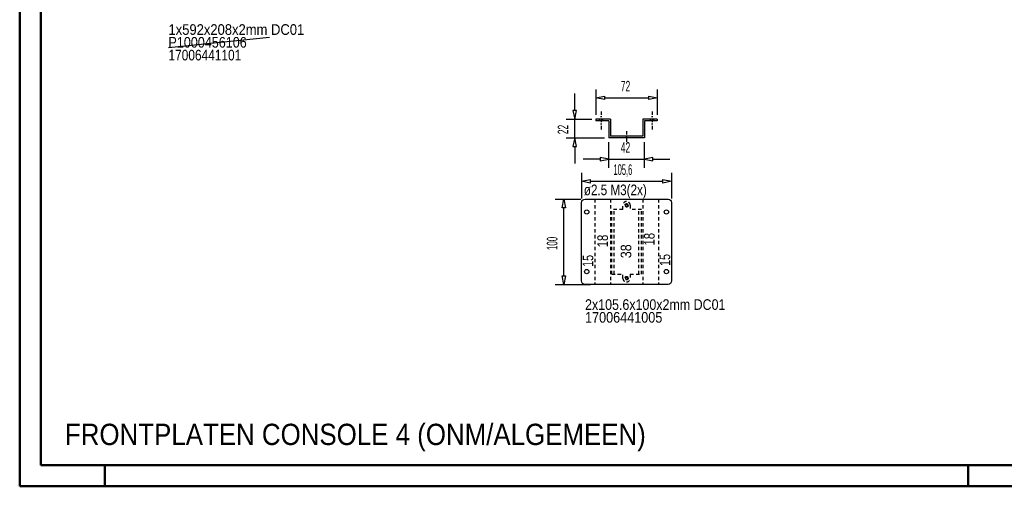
# Model space of a CAD drawing. Extents: x -16476 to -14436, y 3463 to 4888.
# Tile 1 of 3: x -16476 to -15318, y 3463 to 4011. Entities that reach past the tile are written whole.
import ezdxf

# ---------------------------------------------------------------- set-up
doc = ezdxf.new("R2010")
doc.units = 0
doc.header["$MEASUREMENT"] = 0
doc.linetypes.add('DASHDOT', pattern=[8.5, 4, -2, 0.5, -2])
doc.linetypes.add('HIDDEN', pattern=[7, 4, -3])
doc.layers.get('0').update_dxf_attribs({"linetype": 'CONTINUOUS'})
for name, color, linetype in [('DIM49', 4, 'CONTINUOUS'), ('LE_GREEN', 3, 'CONTINUOUS'), ('LE_HIDDEN', 7, 'CONTINUOUS'), ('LE_MIDDLE', 7, 'CONTINUOUS'), ('TXT_ALL', 7, 'CONTINUOUS'), ('TXT_DIM49', 2, 'CONTINUOUS')]:
    doc.layers.add(name, color=color, linetype=linetype)
doc.layers.add('LE_ALL', color=7, linetype='CONTINUOUS', lineweight=50)

# ---------------------------------------------------------------- blocks, each defined once
blk = doc.blocks.new('_D1', base_point=(-15783.2, 3872))
at = {"layer": 'DIM49', "color": 1}
for p, q in [((-15783.2, 3837), (-15783.2, 3867)), ((-15741.2, 3837), (-15741.2, 3867)), ((-15793.2, 3847), (-15813.2, 3847)), ((-15783.2, 3847), (-15793.2, 3849)), ((-15793.2, 3849), (-15793.2, 3845)), ((-15793.2, 3845), (-15783.2, 3847)), ((-15783.2, 3847), (-15741.2, 3847)), ((-15731.2, 3849), (-15741.2, 3847)), ((-15741.2, 3847), (-15731.2, 3845)), ((-15731.2, 3845), (-15731.2, 3849)), ((-15731.2, 3847), (-15711.2, 3847))]:
    blk.add_line(p, q, dxfattribs=at)
at = {"layer": 'TXT_DIM49', "width": 0.596}
blk.add_text('42', height=12.5, dxfattribs=at).set_placement((-15769, 3854.5))
blk = doc.blocks.new('_D2', base_point=(-15798.2, 3894))
at = {"layer": 'DIM49', "color": 1}
for p, q in [((-15823.2, 3904), (-15823.2, 3924)), ((-15821.2, 3904), (-15825.2, 3904)), ((-15825.2, 3904), (-15823.2, 3894)), ((-15823.2, 3894), (-15821.2, 3904)), ((-15833.2, 3894), (-15803.2, 3894)), ((-15823.2, 3872), (-15823.2, 3894)), ((-15833.2, 3872), (-15788.2, 3872)), ((-15823.2, 3872), (-15825.2, 3862)), ((-15821.2, 3862), (-15823.2, 3872)), ((-15825.2, 3862), (-15821.2, 3862)), ((-15823.2, 3862), (-15823.2, 3842))]:
    blk.add_line(p, q, dxfattribs=at)
at = {"layer": 'TXT_DIM49', "width": 0.596}
blk.add_text('22', height=12.5, rotation=90, dxfattribs=at).set_placement((-15830.7, 3876.3))
blk = doc.blocks.new('_D3', base_point=(-15798.2, 3894))
at = {"layer": 'DIM49', "color": 1}
for p, q in [((-15798.2, 3929), (-15798.2, 3899)), ((-15726.2, 3929), (-15726.2, 3899)), ((-15798.2, 3919), (-15788.2, 3921)), ((-15788.2, 3917), (-15798.2, 3919)), ((-15788.2, 3921), (-15788.2, 3917)), ((-15788.2, 3919), (-15736.2, 3919)), ((-15736.2, 3917), (-15736.2, 3921)), ((-15736.2, 3921), (-15726.2, 3919)), ((-15726.2, 3919), (-15736.2, 3917))]:
    blk.add_line(p, q, dxfattribs=at)
at = {"layer": 'TXT_DIM49', "width": 0.596}
blk.add_text('72', height=12.5, dxfattribs=at).set_placement((-15769, 3926.5))
blk = doc.blocks.new('_D4', base_point=(-15815, 3796))
at = {"layer": 'DIM49', "color": 1}
for p, q in [((-15815, 3831), (-15815, 3801)), ((-15815, 3821), (-15805, 3823)), ((-15805, 3819), (-15815, 3821)), ((-15805, 3823), (-15805, 3819)), ((-15805, 3821), (-15719.4, 3821)), ((-15719.4, 3819), (-15719.4, 3823)), ((-15719.4, 3823), (-15709.4, 3821)), ((-15709.4, 3821), (-15719.4, 3819)), ((-15709.4, 3831), (-15709.4, 3801))]:
    blk.add_line(p, q, dxfattribs=at)
at = {"layer": 'TXT_DIM49', "width": 0.512}
blk.add_text('105,6', height=12.5, dxfattribs=at).set_placement((-15777.6, 3828.5))
blk = doc.blocks.new('_D5', base_point=(-15811, 3800))
at = {"layer": 'DIM49', "color": 1}
for p, q in [((-15846, 3800), (-15816, 3800)), ((-15838, 3790), (-15836, 3800)), ((-15836, 3800), (-15834, 3790)), ((-15834, 3790), (-15838, 3790)), ((-15836, 3710), (-15836, 3790)), ((-15836, 3700), (-15838, 3710)), ((-15838, 3710), (-15834, 3710)), ((-15834, 3710), (-15836, 3700)), ((-15846, 3700), (-15804.6, 3700))]:
    blk.add_line(p, q, dxfattribs=at)
at = {"layer": 'TXT_DIM49', "width": 0.557}
blk.add_text('100', height=12.5, rotation=90, dxfattribs=at).set_placement((-15843.5, 3740.3))

msp = doc.modelspace()

# ---------------------------------------------------------------- linework, layer by layer
for p, q in [((-16300.8, 3978), (-16181.9, 3990.3)), ((-15781.2, 3894), (-15798.2, 3894)), ((-15798.2, 3894), (-15798.2, 3892)), ((-15783.2, 3892), (-15798.2, 3892)), ((-15783.2, 3892), (-15783.2, 3872)), ((-15781.2, 3894), (-15781.2, 3874)), ((-15726.2, 3894), (-15743.2, 3894)), ((-15743.2, 3894), (-15743.2, 3874)), ((-15741.2, 3892), (-15741.2, 3872)), ((-15726.2, 3892), (-15741.2, 3892)), ((-15726.2, 3894), (-15726.2, 3892)), ((-15741.2, 3872), (-15783.2, 3872)), ((-15743.2, 3874), (-15781.2, 3874))]:
    msp.add_line(p, q)
at = {"layer": 'LE_ALL', "color": 1}
for p, q in [((-16375.7, 3487.8), (-16375.7, 3462.8)), ((-15360.7, 3487.8), (-15360.7, 3462.8))]:
    msp.add_line(p, q, dxfattribs=at)
at = {"layer": 'LE_ALL', "color": 10}
for points in [[(-16475.7, 3462.8), (-14435.7, 3462.8), (-14435.7, 4887.8), (-16475.7, 4887.8), (-16475.7, 3462.8)], [(-16450.7, 3487.8), (-14460.7, 3487.8), (-14460.7, 4862.8), (-16450.7, 4862.8), (-16450.7, 3487.8)]]:
    msp.add_lwpolyline(points, dxfattribs=at)
at = {"layer": 'LE_GREEN'}
msp.add_lwpolyline([(-15713.4, 3700), (-15811, 3700, -0.414214), (-15815, 3704), (-15815, 3796, -0.414214), (-15811, 3800), (-15713.4, 3800, -0.414214), (-15709.4, 3796), (-15709.4, 3704, -0.414214), (-15713.4, 3700)], format="xyb", dxfattribs=at)
for centre, radius in [((-15809, 3785), 2.5), ((-15762.2, 3792.8), 1.25), ((-15715.4, 3785), 2.5), ((-15809, 3715), 2.5), ((-15715.4, 3715), 2.5), ((-15762.2, 3707.3), 1.25)]:
    msp.add_circle(centre, radius, dxfattribs=at)
at = {"layer": 'LE_HIDDEN', "color": 1, "linetype": 'HIDDEN'}
for p, q in [((-15794.5, 3894), (-15794.5, 3892)), ((-15790, 3892), (-15790, 3894)), ((-15734.5, 3894), (-15734.5, 3892)), ((-15730, 3892), (-15730, 3894)), ((-15799.6, 3800), (-15799.6, 3700)), ((-15781.2, 3800), (-15781.2, 3700)), ((-15743.2, 3800), (-15743.2, 3700)), ((-15724.8, 3800), (-15724.8, 3700)), ((-15779.7, 3712), (-15779.7, 3788)), ((-15766.5, 3788), (-15779.7, 3788)), ((-15776.7, 3712), (-15776.7, 3788)), ((-15758, 3793), (-15758, 3788)), ((-15747.7, 3712), (-15747.7, 3788)), ((-15779.7, 3712), (-15766.5, 3712)), ((-15758, 3712), (-15744.7, 3712))]:
    msp.add_line(p, q, dxfattribs=at)
for points in [[(-15766.5, 3788), (-15766.5, 3793, -0.414214), (-15762.2, 3797.3, -0.414214), (-15758, 3793)], [(-15758, 3712), (-15758, 3707, -0.414214), (-15762.2, 3702.8, -0.414214), (-15766.5, 3707), (-15766.5, 3712)]]:
    msp.add_lwpolyline(points, format="xyb", dxfattribs=at)
msp.add_lwpolyline([(-15744.7, 3712), (-15744.7, 3788), (-15758, 3788)], dxfattribs=at)
for centre, radius in [((-15762.2, 3792.8), 2), ((-15762.2, 3792.8), 1.5), ((-15762.2, 3707.3), 2), ((-15762.2, 3707.3), 1.5)]:
    msp.add_circle(centre, radius, dxfattribs=at)
at = {"layer": 'LE_MIDDLE', "color": 1, "linetype": 'DASHDOT'}
for p, q in [((-15792.2, 3903), (-15792.2, 3880)), ((-15732.2, 3903), (-15732.2, 3880)), ((-15762.2, 3880), (-15762.2, 3864))]:
    msp.add_line(p, q, dxfattribs=at)

# ---------------------------------------------------------------- block references
at = {"layer": 'DIM49'}
for name, p in [('_D3', (-15798.2, 3894)), ('_D2', (-15798.2, 3894)), ('_D1', (-15783.2, 3872)), ('_D4', (-15815, 3796)), ('_D5', (-15811, 3800))]:
    msp.add_blockref(name, p, dxfattribs=at)

# ---------------------------------------------------------------- texts
at = {"layer": 'TXT_ALL', "color": 4}
for s, height, width, p in [('1x592x208x2mm DC01', 12.5, 0.914, (-16300.8, 3993)), ('P1000456106', 12.5, 0.884, (-16300.8, 3978)), ('17006441101', 12.5, 0.837, (-16300.8, 3963)), ('ø2.5 M3(2x)', 12.5, 0.822, (-15812.5, 3804.7)), ('2x105.6x100x2mm DC01', 12.5, 0.875, (-15811, 3670)), ('17006441005', 12.5, 0.888, (-15811, 3655)), ('FRONTPLATEN CONSOLE 4 (ONM/ALGEMEEN)', 25, 0.91, (-16422.5, 3511.3))]:
    msp.add_text(s, height=height, dxfattribs=dict(at, width=width)).set_placement(p)
for s, width, p in [('18', 0.797, (-15784.1, 3743.5)), ('18', 0.797, (-15729.2, 3745.6)), ('38', 0.879, (-15756.6, 3730.7)), ('15', 0.75, (-15801.3, 3720.6)), ('15', 0.75, (-15710.8, 3721.7))]:
    msp.add_text(s, height=12.5, rotation=90.0002, dxfattribs=dict(at, width=width)).set_placement(p)

doc.saveas('drawing.dxf')
